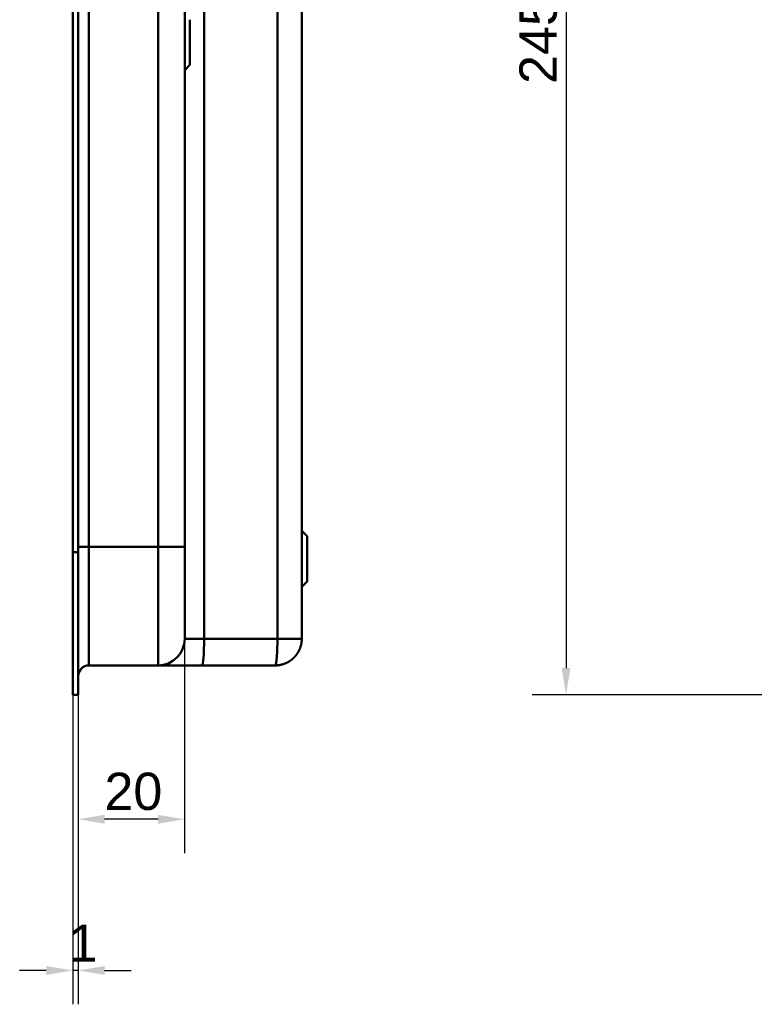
# Model space of a CAD drawing. Header units: millimetres. Extents: x 20 to 833, y 20 to 574.
# Tile 14 of 23: x 398 to 536, y 207 to 392. Entities that reach past the tile are written whole.
import ezdxf

# ---------------------------------------------------------------- set-up
doc = ezdxf.new("R2010")
doc.units = ezdxf.units.MM
doc.header["$LTSCALE"] = 2
for name, color, linetype, lineweight in [('Bemaßungen(DIN)', 7, 'Continuous', 25), ('Sichtbare Kanten(DIN)', 7, 'Continuous', 50), ('Sichtbare tangentiale Kanten(DIN)', 7, 'Continuous', 50)]:
    doc.layers.add(name, color=color, linetype=linetype, lineweight=lineweight)
doc.styles.add('STANDARD-DIN~0', font='arial.ttf')
doc.dimstyles.new('CAD-LAN', dxfattribs={"dimscale": 2, "dimtxt": 3.5, "dimasz": 2.5, "dimexe": 3.175, "dimexo": 0, "dimgap": 0.8, "dimtad": 1, "dimrnd": 1e-08, "dimtxsty": 'STANDARD-DIN~0', "dimcen": 0.09, "dimdle": 10, "dimclrd": 250, "dimclre": 250, "dimclrt": 250, "dimadec": 0, "dimazin": 2, "dimtfac": 1, "dimtmove": 0, "dimatfit": 3, "dimfxl": 1, "dimtolj": 1, "dimtzin": 0, "dimlwd": 25, "dimlwe": 25, "dimarcsym": 0})

# ---------------------------------------------------------------- blocks, each defined once
blk = doc.blocks.new('*D19')
at = {"layer": 'Bemaßungen(DIN)', "color": 250, "linetype": 'Continuous', "lineweight": 25, "true_color": 0x3f3f3f, "transparency": 16777216}
for p, q in [((428.57, 275.46), (428.57, 235.22)), ((408.54, 264.96), (408.54, 235.22)), ((423.57, 241.57), (413.54, 241.57))]:
    blk.add_line(p, q, dxfattribs=at)
at = {"layer": 'Bemaßungen(DIN)', "color": 250, "linetype": 'Continuous', "true_color": 0x3f3f3f, "transparency": 16777216}
for points in [[(413.54, 242.41), (413.54, 240.74), (408.54, 241.57)], [(423.57, 242.41), (423.57, 240.74), (428.57, 241.57)]]:
    blk.add_solid(points, dxfattribs=at)
at = {"layer": 'Defpoints', "color": 0, "linetype": 'Continuous', "transparency": 16777216}
for p in [(428.57, 275.46), (408.54, 264.96), (408.54, 241.57)]:
    blk.add_point(p, dxfattribs=at)
at = {"layer": 'Bemaßungen(DIN)', "color": 250, "linetype": 'Continuous', "lineweight": 25, "true_color": 0x3f3f3f, "transparency": 16777216, "insert": (413.5, 250.32), "char_height": 7, "attachment_point": 1, "style": 'STANDARD-DIN~0'}
blk.add_mtext('\\A1;20', dxfattribs=at)
blk = doc.blocks.new('*D20')
at = {"layer": 'Bemaßungen(DIN)', "color": 250, "linetype": 'Continuous', "lineweight": 25, "true_color": 0x3f3f3f, "transparency": 16777216}
for p, q in [((407.57, 264.96), (407.57, 206.83)), ((408.54, 264.96), (408.54, 206.83)), ((402.57, 213.18), (397.57, 213.18)), ((408.54, 213.18), (407.57, 213.18)), ((413.54, 213.18), (418.54, 213.18))]:
    blk.add_line(p, q, dxfattribs=at)
at = {"layer": 'Bemaßungen(DIN)', "color": 250, "linetype": 'Continuous', "true_color": 0x3f3f3f, "transparency": 16777216}
for points in [[(402.57, 214.01), (402.57, 212.35), (407.57, 213.18)], [(413.54, 214.01), (413.54, 212.35), (408.54, 213.18)]]:
    blk.add_solid(points, dxfattribs=at)
at = {"layer": 'Defpoints', "color": 0, "linetype": 'Continuous', "transparency": 16777216}
for p in [(407.57, 264.96), (408.54, 264.96), (407.57, 213.18)]:
    blk.add_point(p, dxfattribs=at)
at = {"layer": 'Bemaßungen(DIN)', "color": 250, "linetype": 'Continuous', "lineweight": 25, "true_color": 0x3f3f3f, "transparency": 16777216, "insert": (406.77, 221.81), "char_height": 7, "attachment_point": 1, "style": 'STANDARD-DIN~0'}
blk.add_mtext('\\A1;1', dxfattribs=at)
blk = doc.blocks.new('*D21')
at = {"layer": 'Bemaßungen(DIN)', "color": 250, "linetype": 'Continuous', "lineweight": 25, "true_color": 0x3f3f3f, "transparency": 16777216}
for p, q in [((567.67, 509.96), (493.88, 509.96)), ((500.23, 504.96), (500.23, 269.96)), ((568.23, 264.96), (493.88, 264.96))]:
    blk.add_line(p, q, dxfattribs=at)
at = {"layer": 'Bemaßungen(DIN)', "color": 250, "linetype": 'Continuous', "true_color": 0x3f3f3f, "transparency": 16777216}
for points in [[(499.4, 504.96), (501.07, 504.96), (500.23, 509.96)], [(499.4, 269.96), (501.07, 269.96), (500.23, 264.96)]]:
    blk.add_solid(points, dxfattribs=at)
at = {"layer": 'Defpoints', "color": 0, "linetype": 'Continuous', "transparency": 16777216}
for p in [(567.67, 509.96), (500.23, 264.96), (568.23, 264.96)]:
    blk.add_point(p, dxfattribs=at)
at = {"layer": 'Bemaßungen(DIN)', "color": 250, "linetype": 'Continuous', "lineweight": 25, "true_color": 0x3f3f3f, "transparency": 16777216, "insert": (491.48, 379.64), "char_height": 7, "attachment_point": 1, "rotation": 90, "style": 'STANDARD-DIN~0'}
blk.add_mtext('\\A1;245', dxfattribs=at)

msp = doc.modelspace()

# ---------------------------------------------------------------- linework, layer by layer
at = {"layer": 'Sichtbare Kanten(DIN)'}
for p, q in [((450.575, 275.461), (450.575, 499.461)), ((407.575, 291.745), (407.575, 483.176)), ((408.545, 483.176), (408.545, 291.745)), ((408.575, 483.177), (408.575, 291.745)), ((428.575, 292.745), (428.575, 482.177)), ((429.575, 391.711), (429.575, 383.211)), ((429.575, 383.211), (428.575, 382.211)), ((451.575, 294.711), (450.575, 295.711)), ((451.575, 294.711), (451.575, 286.211)), ((407.575, 264.961), (407.575, 291.745)), ((408.545, 291.745), (408.545, 264.961)), ((408.575, 291.745), (408.575, 265.961)), ((451.575, 286.211), (450.575, 285.211)), ((410.575, 270.461), (423.575, 270.461)), ((423.575, 270.461), (431.808, 270.461)), ((431.808, 270.461), (445.575, 270.461)), ((407.575, 264.961), (407.575, 264.961)), ((407.575, 264.961), (408.545, 264.961)), ((407.575, 264.961), (408.545, 264.961)), ((408.545, 265.961), (408.575, 265.961))]:
    msp.add_line(p, q, dxfattribs=at)
msp.add_open_spline([(428.575, 275.461), (428.575, 275.461), (428.575, 275.461), (428.575, 275.461), (428.575, 275.462), (428.575, 275.462), (428.575, 275.462), (428.575, 275.462), (428.575, 275.463), (428.575, 275.463), (428.575, 275.464), (428.575, 275.465), (428.575, 275.467), (428.575, 275.468), (428.575, 275.469), (428.575, 275.471), (428.575, 275.473), (428.575, 275.476), (428.575, 275.48), (428.575, 275.481), (428.575, 275.484), (428.575, 275.486), (428.575, 275.488), (428.575, 275.49), (428.575, 275.493), (428.575, 275.504), (428.575, 275.518), (428.575, 275.536), (428.575, 275.537), (428.575, 275.537), (428.575, 275.538), (428.575, 275.576), (428.575, 275.63), (428.575, 275.709), (428.575, 275.71), (428.575, 275.711), (428.575, 275.712), (428.575, 275.793), (428.575, 275.897), (428.575, 276.031), (428.575, 276.032), (428.575, 276.034), (428.575, 276.035), (428.575, 276.171), (428.575, 276.339), (428.575, 276.54), (428.575, 276.541), (428.575, 276.542), (428.575, 276.543), (428.575, 276.745), (428.575, 276.984), (428.575, 277.257), (428.575, 277.528), (428.575, 277.837), (428.575, 278.179), (428.575, 278.519), (428.575, 278.896), (428.575, 279.303), (428.575, 279.709), (428.575, 280.149), (428.575, 280.615), (428.575, 281.078), (428.575, 281.573), (428.575, 282.087), (428.575, 282.6), (428.575, 283.139), (428.575, 283.691), (428.575, 284.243), (428.575, 284.816), (428.575, 285.396), (428.575, 285.4), (428.575, 285.405), (428.575, 285.409), (428.575, 285.988), (428.575, 286.579), (428.575, 287.174), (428.575, 287.182), (428.575, 287.191), (428.575, 287.199), (428.575, 287.797), (428.575, 288.399), (428.575, 289.025), (428.575, 289.032), (428.575, 289.039), (428.575, 289.047), (428.575, 289.358), (428.575, 289.66), (428.575, 289.968), (428.575, 290.286), (428.575, 290.601), (428.575, 290.917), (428.575, 291.528), (428.575, 292.137), (428.575, 292.745)], degree=3, knots=[3.8795396, 3.8795396, 3.8795396, 3.8795396, 3.9500796, 3.9500796, 3.9500796, 3.9729083, 3.9729083, 3.9729083, 3.9957369, 3.9957369, 3.9957369, 4.0413942, 4.0413942, 4.0413942, 4.0642228, 4.0642228, 4.0642228, 4.1103649, 4.1103649, 4.1103649, 4.1334359, 4.1334359, 4.1334359, 4.1565069, 4.1565069, 4.1565069, 4.2466916, 4.2466916, 4.2466916, 4.2487909, 4.2487909, 4.2487909, 4.4301197, 4.4301197, 4.4301197, 4.4328324, 4.4328324, 4.4328324, 4.6153934, 4.6153934, 4.6153934, 4.6170091, 4.6170091, 4.6170091, 4.8015249, 4.8015249, 4.8015249, 4.802599, 4.802599, 4.802599, 4.9886467, 4.9886467, 4.9886467, 5.1742372, 5.1742372, 5.1742372, 5.3593337, 5.3593337, 5.3593337, 5.5439566, 5.5439566, 5.5439566, 5.7276859, 5.7276859, 5.7276859, 5.9107052, 5.9107052, 5.9107052, 6.0936617, 6.0936617, 6.0936617, 6.0950038, 6.0950038, 6.0950038, 6.2776503, 6.2776503, 6.2776503, 6.2802935, 6.2802935, 6.2802935, 6.4638632, 6.4638632, 6.4638632, 6.4660269, 6.4660269, 6.4660269, 6.5574768, 6.5574768, 6.5574768, 6.6515247, 6.6515247, 6.6515247, 6.8339614, 6.8339614, 6.8339614, 6.8339614], dxfattribs=at)
for points, degree in [([(423.575, 270.461), (426.336, 270.461), (428.575, 272.699), (428.575, 275.461)], 3), ([(450.575, 275.461), (450.575, 275.357), (450.569, 275.151), (450.546, 274.847), (450.485, 274.449), (450.361, 273.969), (450.192, 273.509), (449.981, 273.071), (449.73, 272.659), (449.442, 272.273), (449.118, 271.917), (448.762, 271.594), (448.377, 271.305), (447.964, 271.054), (447.526, 270.843), (447.066, 270.674), (446.587, 270.551), (446.189, 270.489), (445.884, 270.466), (445.678, 270.461), (445.575, 270.461)], 5), ([(410.575, 270.461), (409.47, 270.461), (408.575, 269.566), (408.575, 268.462)], 3)]:
    msp.add_open_spline(points, degree=degree, dxfattribs=at)
at = {"layer": 'Sichtbare tangentiale Kanten(DIN)'}
for p, q in [((432.234, 275.461), (432.234, 499.461)), ((446, 499.461), (446, 275.461)), ((410.575, 482.176), (410.575, 292.745)), ((423.575, 292.745), (423.575, 482.176)), ((410.575, 292.745), (410.575, 270.461)), ((410.575, 292.745), (410.575, 292.745)), ((410.575, 292.745), (423.575, 292.745)), ((423.575, 270.461), (423.575, 292.745)), ((407.575, 291.745), (408.545, 291.745)), ((408.545, 291.745), (408.575, 291.745)), ((446, 275.461), (432.234, 275.461))]:
    msp.add_line(p, q, dxfattribs=at)
for points, degree in [([(410.575, 292.745), (409.47, 292.745), (408.575, 292.745), (408.575, 292.745)], 3), ([(423.575, 292.745), (426.336, 292.745), (428.575, 292.745), (428.575, 292.745)], 3), ([(432.234, 275.461), (430.164, 275.461), (428.575, 275.461), (428.575, 275.461)], 3), ([(431.808, 270.461), (432.043, 270.461), (432.234, 272.699), (432.234, 275.461)], 3), ([(445.575, 270.461), (445.583, 270.461), (445.601, 270.466), (445.627, 270.489), (445.661, 270.551), (445.702, 270.674), (445.741, 270.843), (445.778, 271.054), (445.813, 271.305), (445.846, 271.594), (445.876, 271.917), (445.904, 272.273), (445.928, 272.659), (445.95, 273.071), (445.968, 273.509), (445.982, 273.969), (445.993, 274.449), (445.998, 274.847), (446, 275.151), (446, 275.357), (446, 275.461)], 5), ([(446, 275.461), (446.097, 275.461), (446.29, 275.461), (446.574, 275.461), (446.944, 275.461), (447.388, 275.461), (447.812, 275.461), (448.214, 275.461), (448.591, 275.461), (448.942, 275.461), (449.265, 275.461), (449.558, 275.461), (449.818, 275.461), (450.044, 275.461), (450.233, 275.461), (450.384, 275.461), (450.495, 275.461), (450.549, 275.461), (450.57, 275.461), (450.575, 275.461), (450.575, 275.461)], 5)]:
    msp.add_open_spline(points, degree=degree, dxfattribs=at)

# ---------------------------------------------------------------- dimensions: what is measured, and where the dimension line sits
at = {"layer": 'Bemaßungen(DIN)', "color": 250, "linetype": 'Continuous', "lineweight": 25, "true_color": 0x3f3f3f}
for base, p1, p2, angle, override, picture, middle in [((500.232, 264.961), (567.672, 509.961), (568.232, 264.961), 90, {"dimgap": 0.8, "dimdec": 2, "dimtol": 0, "dimlim": 0, "dimtp": 0, "dimtm": 0, "dimtdec": 2, "dimtofl": 0, "dimatfit": 1}, '*D21', (500.232, 387.461)), ((408.545, 241.572), (428.575, 275.461), (408.545, 264.961), 180, {"dimgap": 0.8, "dimdec": 0, "dimtol": 0, "dimlim": 0, "dimtp": 0, "dimtm": 0, "dimtdec": 2, "dimtofl": 0, "dimatfit": 1}, '*D19', (418.56, 241.572)), ((407.575, 213.18), (408.545, 264.961), (407.575, 264.961), 180, {"dimgap": 0.8, "dimdec": 0, "dimtol": 0, "dimlim": 0, "dimtp": 0, "dimtm": 0, "dimtdec": 2, "dimtofl": 1, "dimatfit": 1}, '*D20', (408.06, 213.18))]:
    dim = msp.add_linear_dim(base=base, p1=p1, p2=p2, angle=angle, dimstyle='CAD-LAN', override=override, dxfattribs=at)
    dim.commit()
    dim.dimension.update_dxf_attribs({"geometry": picture, "text_midpoint": middle, "dimtype": 160})

doc.saveas('drawing.dxf')
